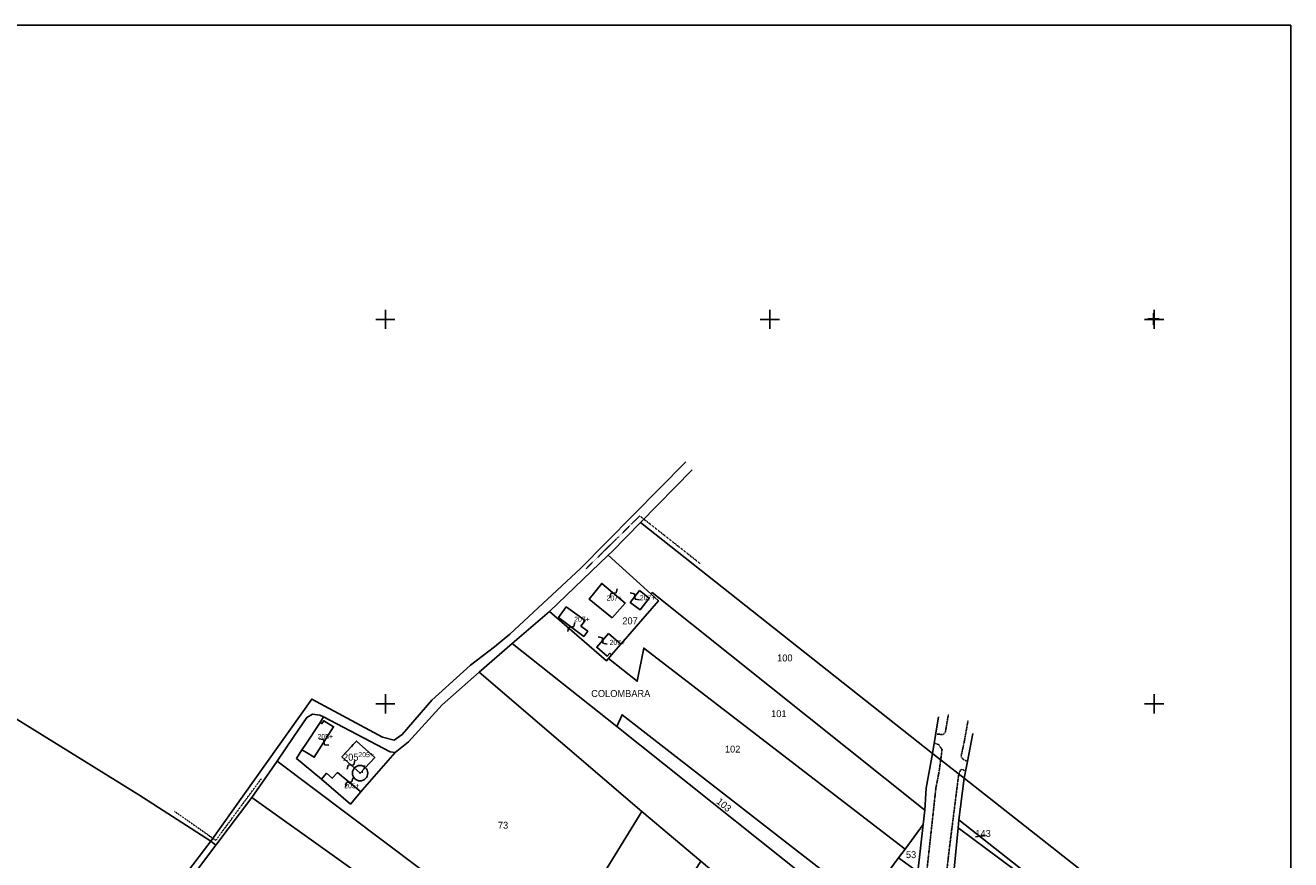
# Model space of a CAD drawing. Header units: metres. Extents: x 12172 to 15026, y -20723 to -19447.
# Tile 11 of 11: x 13413 to 14071, y -19881 to -19447. Entities that reach past the tile are written whole.
import ezdxf

# ---------------------------------------------------------------- set-up
doc = ezdxf.new("R2010")
doc.units = ezdxf.units.M
for name, pattern in [('CONTINUA', [0]), ('FRECCETTA', [1, -1]), ('TRATTEGGIATA2', [0.3, 0.15, -0.15]), ('TRATTO-PUNTO', [0.4, 0.15, -0.125, 0, -0.125])]:
    doc.linetypes.add(name, pattern=pattern)
for name, color, linetype in [('CONFINE', 3, 'CONTINUA'), ('FABBRICATI', 1, 'CONTINUA'), ('FIDUCIALI', 5, 'CONTINUA'), ('LINEEVARIE', 6, 'CONTINUA'), ('PARTICELLE', 7, 'CONTINUA'), ('SIMBOLI', 6, 'CONTINUA'), ('STRADE', 8, 'CONTINUA'), ('TESTI', 3, 'CONTINUA')]:
    doc.layers.add(name, color=color, linetype=linetype)

# ---------------------------------------------------------------- blocks, each defined once
blk = doc.blocks.new('20', base_point=(5, 5))
at = {"layer": 'SIMBOLI'}
blk.add_circle((5, 5), 4, dxfattribs=at)
blk.add_point((5, 5), dxfattribs=at)
blk = doc.blocks.new('1', base_point=(5, 5))
at = {"layer": 'SIMBOLI'}
for p, q in [((5, 2), (5, 8)), ((2, 5), (8, 5))]:
    blk.add_line(p, q, dxfattribs=at)
blk = doc.blocks.new('3', base_point=(5, 5))
at = {"layer": 'SIMBOLI'}
for p, q in [((5, 0), (5, 10)), ((0, 5), (10, 5))]:
    blk.add_line(p, q, dxfattribs=at)
blk = doc.blocks.new('9', base_point=(5, 5))
at = {"layer": 'SIMBOLI'}
for p, q in [((2, 5), (4, 6)), ((4, 6), (6, 4)), ((6, 4), (8, 5))]:
    blk.add_line(p, q, dxfattribs=at)

msp = doc.modelspace()

# ---------------------------------------------------------------- linework, layer by layer
at = {"layer": 'CONFINE'}
msp.add_lwpolyline([(13984.157, -19904.153), (13901.176, -19838.693), (13884.673, -19825.792), (13732.725, -19705.71), (13718.035, -19720.685), (13715.972, -19722.667), (13685.473, -19751.971), (13666.009, -19768.571), (13648.759, -19783.638), (13629.624, -19800.514), (13612.126, -19819.759), (13605.122, -19825.27), (13602.436, -19825.034), (13567.821, -19806.852), (13565.98, -19805.885), (13562.025, -19805.405), (13559.098, -19807.094), (13552.409, -19817.032), (13543.803, -19829.816), (13530.559, -19848.831), (13511.884, -19873.599), (13509.235, -19871.541), (13471.732, -19847.338), (13335.329, -19762.989)], dxfattribs=at)
at = {"layer": 'FABBRICATI'}
for points in [[(13717.923, -19755.212), (13724.699, -19747.569), (13712.591, -19737.373), (13705.974, -19745.519), (13717.923, -19755.212)], [(13732.15, -19741.086), (13727.425, -19747.255), (13732.542, -19751.125), (13737.292, -19745.014), (13732.15, -19741.086)], [(13694.116, -19749.624), (13690.151, -19755.129), (13703.233, -19764.985), (13705.282, -19762.265), (13701.714, -19759.588), (13703.876, -19756.665), (13694.116, -19749.624)], [(13716.116, -19763.475), (13710, -19770.612), (13715.441, -19775.218), (13716.787, -19773.731), (13717.744, -19774.599), (13722.461, -19768.98), (13716.116, -19763.475)], [(13558.243, -19821.543), (13556.629, -19823.978), (13559.02, -19825.33), (13563.036, -19827.858), (13573.083, -19811.989), (13567.921, -19808.864), (13567.006, -19810.315), (13566.089, -19809.711), (13558.243, -19821.543)], [(13583.342, -19821.195), (13582.457, -19822.159), (13577.367, -19827.536), (13586.863, -19836.097), (13594.459, -19827.894), (13585.08, -19819.443), (13583.342, -19821.195)], [(13581.793, -19852.157), (13587.2, -19845.814), (13575.064, -19835.768), (13572.417, -19838.775), (13569.415, -19836.135), (13566.715, -19839.263), (13581.793, -19852.157)]]:
    msp.add_lwpolyline(points, close=True, dxfattribs=at)
at = {"layer": 'LINEEVARIE', "color": 2}
msp.add_lwpolyline([(12172, -20723), (12172, -19447), (14071, -19447), (14071, -20723), (12172, -20723)], dxfattribs=at)
at = {"layer": 'LINEEVARIE'}
for points in [[(13756.386, -19674.108), (13701.533, -19729.692), (13664.802, -19763.747), (13656.744, -19770.447), (13644.37, -19779.843), (13624.174, -19798.163), (13608.732, -19815.906), (13604.675, -19819.004), (13598.571, -19817.424), (13561.747, -19797.574), (13509.235, -19871.541)], [(13732.725, -19705.71), (13759.692, -19678.362)], [(13884.673, -19825.792), (13887.808, -19806.74)], [(13902.811, -19830.016), (13905.568, -19815.384)], [(13901.176, -19838.693), (13902.811, -19830.016)]]:
    msp.add_lwpolyline(points, dxfattribs=at)
at = {"layer": 'LINEEVARIE', "linetype": 'TRATTO-PUNTO'}
for points in [[(13764.017, -19727.243), (13732.385, -19702.254), (13704.222, -19729.956)], [(13535.411, -19839.067), (13511.771, -19871.054), (13490.267, -19855.936)]]:
    msp.add_lwpolyline(points, dxfattribs=at)
at = {"layer": 'LINEEVARIE', "linetype": 'TRATTEGGIATA2'}
for points in [[(13892.907, -19805.551), (13891.371, -19814.685), (13890.226, -19816.018), (13886.828, -19815.765)], [(13903.138, -19808.739), (13901.268, -19819.245), (13899.515, -19827.369), (13900.602, -19828.973), (13902.811, -19830.016)], [(13885.987, -19820.535), (13887.974, -19821.315), (13889.634, -19823.872), (13888.082, -19835.334), (13886.432, -19843.66), (13876.403, -19935.728), (13874.905, -19937.219), (13871.559, -19936.769)], [(13901.497, -19834.629), (13899.413, -19834.153), (13898.284, -19836.6), (13893.257, -19876.661), (13885.923, -19942.167), (13886.762, -19944.128), (13889.475, -19945.214)]]:
    msp.add_lwpolyline(points, dxfattribs=at)
at = {"layer": 'PARTICELLE', "color": 2, "linetype": 'FRECCETTA'}
msp.add_line((13906.94, -19869.269), (13912.312, -19868.464), dxfattribs=at)
at = {"layer": 'PARTICELLE'}
for points in [[(13738.731, -19742.146), (13880.68, -19855.438), (13881.42, -19843.887), (13884.673, -19825.792), (13732.725, -19705.71), (13718.035, -19720.685), (13715.972, -19722.667), (13738.135, -19742.829), (13738.731, -19742.146)], [(13722.461, -19768.98), (13742.034, -19746.376), (13738.135, -19742.829), (13715.972, -19722.667), (13685.473, -19751.971), (13715.032, -19777.662), (13716.142, -19776.409), (13717.744, -19774.599), (13722.461, -19768.98)], [(13880.68, -19855.438), (13738.731, -19742.146), (13738.135, -19742.829), (13742.034, -19746.376), (13722.461, -19768.98), (13717.744, -19774.599), (13716.142, -19776.409), (13731.03, -19788.271), (13734.422, -19771.062), (13870.391, -19875.597), (13879.858, -19862.787), (13880.68, -19855.438)], [(13870.391, -19875.597), (13734.422, -19771.062), (13731.03, -19788.271), (13716.142, -19776.409), (13715.032, -19777.662), (13685.473, -19751.971), (13666.009, -19768.571), (13720.369, -19811.899), (13723.133, -19805.7), (13849.471, -19903.905), (13866.967, -19880.232), (13870.391, -19875.597)], [(13437.955, -19976.726), (13483.9, -19904.774), (13509.235, -19871.541), (13471.732, -19847.338), (13335.329, -19762.989), (13324.59, -19785.226), (13300.2, -19833.516), (13277.216, -19872.686), (13246.787, -19926.936), (13220.974, -19974.577), (13205.023, -20005.148), (13209.55, -20010.142), (13230.018, -20023.757), (13372.996, -20101.749), (13378.249, -20100.042), (13393.575, -20068.362), (13404.828, -20048.903), (13433.858, -19986.327), (13437.955, -19976.726)], [(13648.759, -19783.638), (13733.406, -19855.96), (13764.14, -19881.874), (13796.466, -19909.232), (13869.184, -19957.905), (13877.103, -19887.43), (13866.967, -19880.232), (13849.471, -19903.905), (13844.417, -19910.745), (13720.369, -19811.899), (13666.009, -19768.571), (13648.759, -19783.638)], [(13587.2, -19845.814), (13581.793, -19852.157), (13566.715, -19839.263), (13553.717, -19828.449), (13556.629, -19823.978), (13558.243, -19821.543), (13566.089, -19809.711), (13567.821, -19806.852), (13565.98, -19805.885), (13562.025, -19805.405), (13559.098, -19807.094), (13552.409, -19817.032), (13543.803, -19829.816), (13673.933, -19927.911), (13663.272, -19943.508), (13589.839, -20047.656), (13608.988, -20058.475), (13733.406, -19855.96), (13648.759, -19783.638), (13629.624, -19800.514), (13612.126, -19819.759), (13605.122, -19825.27), (13588.182, -19844.688), (13587.2, -19845.814)], [(13556.629, -19823.978), (13553.717, -19828.449), (13566.715, -19839.263), (13581.793, -19852.157), (13587.2, -19845.814), (13588.182, -19844.688), (13605.122, -19825.27), (13602.436, -19825.034), (13567.821, -19806.852), (13566.089, -19809.711), (13558.243, -19821.543), (13556.629, -19823.978)], [(13849.471, -19903.905), (13723.133, -19805.7), (13720.369, -19811.899), (13844.417, -19910.745), (13849.471, -19903.905)], [(13530.559, -19848.831), (13663.272, -19943.508), (13673.933, -19927.911), (13543.803, -19829.816), (13530.559, -19848.831)], [(13898.435, -19860.337), (13973.108, -19919.416), (13984.157, -19904.153), (13901.176, -19838.693), (13898.435, -19860.337)], [(13511.084, -20172.079), (13553.219, -20106.207), (13589.839, -20047.656), (13663.272, -19943.508), (13530.559, -19848.831), (13511.884, -19873.599), (13485.974, -19907.932), (13441.376, -19978.548), (13435.384, -19991.241), (13433.228, -19999.574), (13428.303, -20029.46), (13420.396, -20042.619), (13438.455, -20052.734), (13439.414, -20051.093), (13455.232, -20059.768), (13469.457, -20068.301), (13479.122, -20076.361), (13479.958, -20075.562), (13501.267, -20087.848), (13464.24, -20146.254), (13511.084, -20172.079)], [(13641.597, -20076.901), (13698.769, -19986.509), (13764.14, -19881.874), (13733.406, -19855.96), (13608.988, -20058.475), (13641.597, -20076.901)], [(13898.022, -19864.594), (13972.61, -19920.104), (13973.108, -19919.416), (13898.435, -19860.337), (13898.022, -19864.594)], [(13870.391, -19875.597), (13866.967, -19880.232), (13877.103, -19887.43), (13879.858, -19862.787), (13870.391, -19875.597)], [(13894.569, -19900.179), (13955.712, -19943.813), (13972.61, -19920.104), (13898.022, -19864.594), (13894.569, -19900.179)]]:
    msp.add_lwpolyline(points, close=True, dxfattribs=at)
at = {"layer": 'STRADE'}
msp.add_lwpolyline([(13894.569, -19900.179), (13898.022, -19864.594), (13898.435, -19860.337), (13901.176, -19838.693), (13884.673, -19825.792), (13881.42, -19843.887), (13880.68, -19855.438), (13879.858, -19862.787), (13877.103, -19887.43)], dxfattribs=at)
msp.add_lwpolyline([(13435.384, -19991.241), (13441.376, -19978.548), (13485.974, -19907.932), (13511.884, -19873.599), (13509.235, -19871.541), (13483.9, -19904.774), (13437.955, -19976.726), (13433.858, -19986.327), (13432.129, -19990.378), (13428.974, -19999.637), (13427.762, -20008.792), (13435.384, -19991.241)], close=True, dxfattribs=at)

# ---------------------------------------------------------------- block references
at = {"layer": 'FIDUCIALI'}
msp.add_blockref('20', (13586.863, -19836.097), dxfattribs=at)
at = {"layer": 'SIMBOLI'}
for name, p in [('3', (13600, -19600)), ('3', (13800, -19600)), ('3', (14000, -19600)), ('1', (13999.634, -19599.757)), ('3', (13600, -19800)), ('3', (14000, -19800))]:
    msp.add_blockref(name, p, dxfattribs=at)
for p, rotation in [((13718.645, -19742.471), 229.945), ((13729.788, -19744.171), 322.599), ((13696.692, -19760.057), 53.002), ((13713.058, -19767.043), 319.447), ((13568.06, -19819.923), 147.662), ((13582.115, -19831.817), 47.96), ((13581.132, -19840.791), 230.403)]:
    msp.add_blockref('9', p, dxfattribs=dict(at, rotation=rotation))

# ---------------------------------------------------------------- texts
at = {"layer": 'FABBRICATI', "color": 7}
for s, p in [('207+', (13715.055, -19746.293)), ('207+', (13732.375, -19746.106)), ('207+', (13698.221, -19757.305)), ('207+', (13716.619, -19769.347)), ('205+', (13564.701, -19818.361)), ('205+', (13585.974, -19827.77)), ('205+', (13578.587, -19843.963))]:
    msp.add_text(s, height=2.6, dxfattribs=at).set_placement(p)
at = {"layer": 'FIDUCIALI'}
msp.add_text('7', height=4, dxfattribs=at).set_placement((13586.863, -19836.097))
at = {"layer": 'PARTICELLE', "color": 7}
for s, p in [('207', (13723.288, -19758.661)), ('100', (13803.82, -19777.955)), ('101', (13800.692, -19806.946)), ('205', (13577.984, -19829.572)), ('102', (13776.662, -19825.362)), ('73', (13658.558, -19864.995)), ('143', (13906.94, -19869.269)), ('53', (13870.826, -19880.304))]:
    msp.add_text(s, height=3.6, dxfattribs=at).set_placement(p)
msp.add_text('103', height=3.6, rotation=320.422, dxfattribs=at).set_placement((13771.917, -19851.448))
at = {"layer": 'TESTI', "color": 3}
msp.add_text('COLOMBARA', height=3.6, dxfattribs=at).set_placement((13707.093, -19796.472))

doc.saveas('drawing.dxf')
